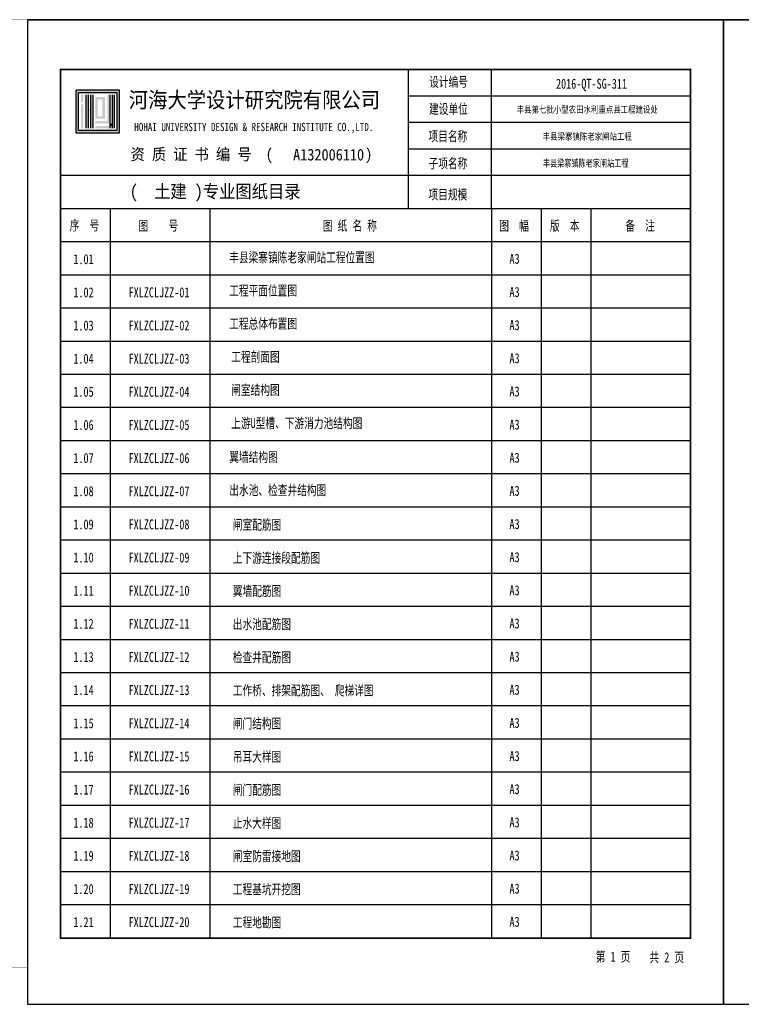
# Model space of a CAD drawing. Extents: x -13074 to 1448651, y 3648755 to 8081248.
# Tile 9 of 173: x 553745 to 554398, y 3857848 to 3858739. Entities that reach past the tile are written whole.
import ezdxf

# ---------------------------------------------------------------- set-up
doc = ezdxf.new("R2010")
doc.units = 0
doc.header["$PDMODE"] = 32
doc.header["$PDSIZE"] = 0.2
doc.layers.get('0').update_dxf_attribs({"linetype": 'CONTINUOUS'})
doc.layers.get('Defpoints').update_dxf_attribs({"linetype": 'CONTINUOUS'})
doc.layers.add('HOHAITK', color=7, linetype='CONTINUOUS')
doc.layers.add('文字', color=7, linetype='CONTINUOUS', lineweight=15)
doc.layers.add('新建路', color=7, linetype='CONTINUOUS', lineweight=40)
doc.styles.add('-仿宋_GB2312', font='FangSong_GB2312.ttf')
doc.styles.add('HOHAITK', font='simhei.ttf')
doc.styles.add('TK2st', font='txt', dxfattribs={"width": 0.8, "height": 2.5})
doc.dimstyles.new('zzzz STANDARD', dxfattribs={"dimtxt": 2.3, "dimasz": 1, "dimexe": 1.25, "dimexo": 1.5, "dimgap": 0.2, "dimtad": 1, "dimdec": 0, "dimlfac": 10, "dimzin": 0, "dimdsep": 46, "dimtxsty": '-仿宋_GB2312', "dimblk": 'ARCHTICK', "dimcen": 0.09, "dimadec": 0, "dimazin": 0, "dimtfac": 1, "dimtdec": 0, "dimtix": 1, "dimtmove": 2, "dimatfit": 3, "dimfxl": 1.7, "dimfxlon": 1, "dimtolj": 1, "dimtzin": 0, "dimlwd": 9, "dimlwe": 9, "dimarcsym": 0})

# ---------------------------------------------------------------- blocks, each defined once
blk = doc.blocks.new('_ARCHTICK')
at = {"color": 0, "linetype": 'ByBlock', "const_width": 0.15}
blk.add_lwpolyline([(-0.5, -0.5), (0.5, 0.5)], dxfattribs=at)
blk = doc.blocks.new('*D3543')
at = {"layer": 'Defpoints', "color": 0, "linetype": 'Continuous', "lineweight": 13}
for p in [(55006.35, 3858083.45), (560230.2, 3858086.45), (560235.61, 3858086.45)]:
    blk.add_point(p, dxfattribs=at)
at = {"layer": '新建路', "color": 0, "linetype": 'Continuous', "lineweight": 9}
for p, q in [((560233.91, 3858086.45), (560236.86, 3858086.45)), ((560233.91, 3858083.45), (560236.86, 3858083.45)), ((560235.61, 3858086.45), (560235.61, 3858087.45)), ((560235.61, 3858083.45), (560235.61, 3858086.45)), ((560235.61, 3858083.45), (560235.61, 3858082.45))]:
    blk.add_line(p, q, dxfattribs=at)
for p, rotation in [((560235.61, 3858086.45), 270), ((560235.61, 3858083.45), 90)]:
    blk.add_blockref('_ARCHTICK', p, dxfattribs=dict(at, rotation=rotation))
at = {"layer": '新建路', "color": 0, "linetype": 'Continuous', "lineweight": 13, "insert": (560234.21, 3858084.95), "char_height": 2.4, "attachment_point": 5, "rotation": 90, "style": '-仿宋_GB2312'}
blk.add_mtext('\\A1;15', dxfattribs=at)

msp = doc.modelspace()

# ---------------------------------------------------------------- hatches: boundary and pattern name
at = {"layer": 'HOHAITK', "ltscale": 1000}
h = msp.add_hatch(color=256, dxfattribs=at)
h.paths.add_polyline_path([(553834.281, 3858636.852, 0.4142136), (553834.609, 3858637.18), (553834.609, 3858675.523, 0.4142136), (553834.281, 3858675.852), (553795.938, 3858675.852, 0.4142136), (553795.609, 3858675.523), (553795.609, 3858637.18, 0.4142136), (553795.938, 3858636.852)])
h.paths.add_polyline_path([(553797.776, 3858639.018), (553797.776, 3858673.685), (553832.443, 3858673.685), (553832.443, 3858639.018)], flags=16)
at = {"layer": 'HOHAITK'}
h = msp.add_hatch(color=256, dxfattribs=at)
h.paths.add_polyline_path([(553802.109, 3858671.518), (553799.943, 3858671.518), (553799.943, 3858669.352), (553802.109, 3858669.352)])
h.paths.add_polyline_path([(553802.109, 3858669.352), (553799.943, 3858669.352), (553799.943, 3858667.185), (553802.109, 3858667.185)])
h.paths.add_polyline_path([(553802.109, 3858667.185), (553799.943, 3858667.185), (553799.943, 3858665.018), (553802.109, 3858665.018)])
h.paths.add_polyline_path([(553802.109, 3858662.852), (553799.943, 3858662.852), (553799.943, 3858660.685), (553802.109, 3858660.685)])
h.paths.add_polyline_path([(553802.109, 3858660.685), (553799.943, 3858660.685), (553799.943, 3858658.518), (553802.109, 3858658.518)])
h.paths.add_polyline_path([(553802.109, 3858658.518), (553799.943, 3858658.518), (553799.943, 3858656.352), (553802.109, 3858656.352)])
h.paths.add_polyline_path([(553802.109, 3858656.352), (553799.943, 3858656.352), (553799.943, 3858654.185), (553802.109, 3858654.185)])
h.paths.add_polyline_path([(553802.109, 3858654.185), (553799.943, 3858654.185), (553799.943, 3858652.018), (553802.109, 3858652.018)])
h.paths.add_polyline_path([(553802.109, 3858652.018), (553799.943, 3858652.018), (553799.943, 3858649.852), (553802.109, 3858649.852)])
h.paths.add_polyline_path([(553802.109, 3858649.852), (553799.943, 3858649.852), (553799.943, 3858647.685), (553802.109, 3858647.685)])
h.paths.add_polyline_path([(553802.109, 3858647.685), (553799.943, 3858647.685), (553799.943, 3858645.518), (553802.109, 3858645.518)])
h.paths.add_polyline_path([(553802.109, 3858645.518), (553799.943, 3858645.518), (553799.943, 3858643.352), (553802.109, 3858643.352)])
h.paths.add_polyline_path([(553802.109, 3858643.352), (553799.943, 3858643.352), (553799.943, 3858641.185), (553802.109, 3858641.185)])
h = msp.add_hatch(color=256, dxfattribs=at)
h.paths.add_polyline_path([(553806.443, 3858671.518), (553804.276, 3858671.518), (553804.276, 3858669.352), (553806.443, 3858669.352)])
h.paths.add_polyline_path([(553806.443, 3858669.352), (553804.276, 3858669.352), (553804.276, 3858667.185), (553806.443, 3858667.185)])
h.paths.add_polyline_path([(553806.443, 3858667.185), (553804.276, 3858667.185), (553804.276, 3858665.018), (553806.443, 3858665.018)])
h.paths.add_polyline_path([(553806.443, 3858665.018), (553804.276, 3858665.018), (553804.276, 3858662.852), (553806.443, 3858662.852)])
h.paths.add_polyline_path([(553806.443, 3858662.852), (553804.276, 3858662.852), (553804.276, 3858660.685), (553806.443, 3858660.685)])
h.paths.add_polyline_path([(553806.443, 3858660.685), (553804.276, 3858660.685), (553804.276, 3858658.518), (553806.443, 3858658.518)])
h.paths.add_polyline_path([(553806.443, 3858658.518), (553804.276, 3858658.518), (553804.276, 3858656.352), (553806.443, 3858656.352)])
h.paths.add_polyline_path([(553806.443, 3858656.352), (553804.276, 3858656.352), (553804.276, 3858654.185), (553806.443, 3858654.185)])
h.paths.add_polyline_path([(553806.443, 3858654.185), (553804.276, 3858654.185), (553804.276, 3858652.018), (553806.443, 3858652.018)])
h.paths.add_polyline_path([(553806.443, 3858652.018), (553804.276, 3858652.018), (553804.276, 3858649.852), (553806.443, 3858649.852)])
h.paths.add_polyline_path([(553806.443, 3858649.852), (553804.276, 3858649.852), (553804.276, 3858647.685), (553806.443, 3858647.685)])
h.paths.add_polyline_path([(553806.443, 3858647.685), (553804.276, 3858647.685), (553804.276, 3858645.518), (553806.443, 3858645.518)])
h.paths.add_polyline_path([(553806.443, 3858645.518), (553804.276, 3858645.518), (553804.276, 3858643.352), (553806.443, 3858643.352)])
h.paths.add_polyline_path([(553806.443, 3858643.352), (553804.276, 3858643.352), (553804.276, 3858641.185), (553806.443, 3858641.185)])
h = msp.add_hatch(color=256, dxfattribs=at)
h.paths.add_polyline_path([(553808.609, 3858658.518), (553806.443, 3858658.518), (553806.443, 3858656.352), (553808.609, 3858656.352)])
h.paths.add_polyline_path([(553810.776, 3858658.518), (553808.609, 3858658.518), (553808.609, 3858656.352), (553810.776, 3858656.352)])
h.paths.add_polyline_path([(553810.776, 3858660.685), (553808.609, 3858660.685), (553808.609, 3858658.518), (553810.776, 3858658.518)])
h.paths.add_polyline_path([(553810.776, 3858662.852), (553808.609, 3858662.852), (553808.609, 3858660.685), (553810.776, 3858660.685)])
h.paths.add_polyline_path([(553810.776, 3858665.018), (553808.609, 3858665.018), (553808.609, 3858662.852), (553810.776, 3858662.852)])
h.paths.add_polyline_path([(553810.776, 3858667.185), (553808.609, 3858667.185), (553808.609, 3858665.018), (553810.776, 3858665.018)])
h.paths.add_polyline_path([(553810.776, 3858669.352), (553808.609, 3858669.352), (553808.609, 3858667.185), (553810.776, 3858667.185)])
h.paths.add_polyline_path([(553810.776, 3858671.518), (553808.609, 3858671.518), (553808.609, 3858669.352), (553810.776, 3858669.352)])
h.paths.add_polyline_path([(553810.776, 3858656.352), (553808.609, 3858656.352), (553808.609, 3858654.185), (553810.776, 3858654.185)])
h.paths.add_polyline_path([(553810.776, 3858654.185), (553808.609, 3858654.185), (553808.609, 3858652.018), (553810.776, 3858652.018)])
h.paths.add_polyline_path([(553810.776, 3858652.018), (553808.609, 3858652.018), (553808.609, 3858649.852), (553810.776, 3858649.852)])
h.paths.add_polyline_path([(553810.776, 3858649.852), (553808.609, 3858649.852), (553808.609, 3858647.685), (553810.776, 3858647.685)])
h.paths.add_polyline_path([(553810.776, 3858647.685), (553808.609, 3858647.685), (553808.609, 3858645.518), (553810.776, 3858645.518)])
h.paths.add_polyline_path([(553810.776, 3858645.518), (553808.609, 3858645.518), (553808.609, 3858643.352), (553810.776, 3858643.352)])
h.paths.add_polyline_path([(553810.776, 3858643.352), (553808.609, 3858643.352), (553808.609, 3858641.185), (553810.776, 3858641.185)])
h = msp.add_hatch(color=256, dxfattribs=at)
h.paths.add_polyline_path([(553815.109, 3858647.685), (553812.943, 3858647.685), (553812.943, 3858645.518), (553815.109, 3858645.518)])
h.paths.add_polyline_path([(553817.276, 3858647.685), (553815.109, 3858647.685), (553815.109, 3858645.518), (553817.276, 3858645.518)])
h.paths.add_polyline_path([(553819.443, 3858647.685), (553817.276, 3858647.685), (553817.276, 3858645.518), (553819.443, 3858645.518)])
h.paths.add_polyline_path([(553821.609, 3858647.685), (553819.443, 3858647.685), (553819.443, 3858645.518), (553821.609, 3858645.518)])
h.paths.add_polyline_path([(553823.776, 3858647.685), (553821.609, 3858647.685), (553821.609, 3858645.518), (553823.776, 3858645.518)])
h.paths.add_polyline_path([(553825.943, 3858647.685), (553823.776, 3858647.685), (553823.776, 3858645.518), (553825.943, 3858645.518)])
h.paths.add_polyline_path([(553825.943, 3858649.852), (553823.776, 3858649.852), (553823.776, 3858647.685), (553825.943, 3858647.685)])
h.paths.add_polyline_path([(553825.943, 3858652.018), (553823.776, 3858652.018), (553823.776, 3858649.852), (553825.943, 3858649.852)])
h.paths.add_polyline_path([(553825.943, 3858654.185), (553823.776, 3858654.185), (553823.776, 3858652.018), (553825.943, 3858652.018)])
h.paths.add_polyline_path([(553825.943, 3858656.352), (553823.776, 3858656.352), (553823.776, 3858654.185), (553825.943, 3858654.185)])
h.paths.add_polyline_path([(553825.943, 3858658.518), (553823.776, 3858658.518), (553823.776, 3858656.352), (553825.943, 3858656.352)])
h.paths.add_polyline_path([(553825.943, 3858660.685), (553823.776, 3858660.685), (553823.776, 3858658.518), (553825.943, 3858658.518)])
h.paths.add_polyline_path([(553825.943, 3858662.852), (553823.776, 3858662.852), (553823.776, 3858660.685), (553825.943, 3858660.685)])
h.paths.add_polyline_path([(553825.943, 3858665.018), (553823.776, 3858665.018), (553823.776, 3858662.852), (553825.943, 3858662.852)])
h.paths.add_polyline_path([(553825.943, 3858667.185), (553823.776, 3858667.185), (553823.776, 3858665.018), (553825.943, 3858665.018)])
h.paths.add_polyline_path([(553825.943, 3858669.352), (553823.776, 3858669.352), (553823.776, 3858667.185), (553825.943, 3858667.185)])
h.paths.add_polyline_path([(553825.943, 3858671.518), (553823.776, 3858671.518), (553823.776, 3858669.352), (553825.943, 3858669.352)])
h.paths.add_polyline_path([(553815.109, 3858643.352), (553812.943, 3858643.352), (553812.943, 3858641.185), (553815.109, 3858641.185)])
h.paths.add_polyline_path([(553817.276, 3858643.352), (553815.109, 3858643.352), (553815.109, 3858641.185), (553817.276, 3858641.185)])
h.paths.add_polyline_path([(553819.443, 3858643.352), (553817.276, 3858643.352), (553817.276, 3858641.185), (553819.443, 3858641.185)])
h.paths.add_polyline_path([(553821.609, 3858643.352), (553819.443, 3858643.352), (553819.443, 3858641.185), (553821.609, 3858641.185)])
h.paths.add_polyline_path([(553823.776, 3858643.352), (553821.609, 3858643.352), (553821.609, 3858641.185), (553823.776, 3858641.185)])
h.paths.add_polyline_path([(553825.943, 3858643.352), (553823.776, 3858643.352), (553823.776, 3858641.185), (553825.943, 3858641.185)])
h.paths.add_polyline_path([(553828.109, 3858643.352), (553825.943, 3858643.352), (553825.943, 3858641.185), (553828.109, 3858641.185)])
h.paths.add_polyline_path([(553830.276, 3858643.352), (553828.109, 3858643.352), (553828.109, 3858641.185), (553830.276, 3858641.185)])
h.paths.add_polyline_path([(553830.276, 3858645.518), (553828.109, 3858645.518), (553828.109, 3858643.352), (553830.276, 3858643.352)])
h.paths.add_polyline_path([(553830.276, 3858647.685), (553828.109, 3858647.685), (553828.109, 3858645.518), (553830.276, 3858645.518)])
h.paths.add_polyline_path([(553830.276, 3858649.852), (553828.109, 3858649.852), (553828.109, 3858647.685), (553830.276, 3858647.685)])
h.paths.add_polyline_path([(553830.276, 3858652.018), (553828.109, 3858652.018), (553828.109, 3858649.852), (553830.276, 3858649.852)])
h.paths.add_polyline_path([(553830.276, 3858654.185), (553828.109, 3858654.185), (553828.109, 3858652.018), (553830.276, 3858652.018)])
h.paths.add_polyline_path([(553830.276, 3858656.352), (553828.109, 3858656.352), (553828.109, 3858654.185), (553830.276, 3858654.185)])
h.paths.add_polyline_path([(553830.276, 3858658.518), (553828.109, 3858658.518), (553828.109, 3858656.352), (553830.276, 3858656.352)])
h.paths.add_polyline_path([(553830.276, 3858660.685), (553828.109, 3858660.685), (553828.109, 3858658.518), (553830.276, 3858658.518)])
h.paths.add_polyline_path([(553830.276, 3858662.852), (553828.109, 3858662.852), (553828.109, 3858660.685), (553830.276, 3858660.685)])
h.paths.add_polyline_path([(553830.276, 3858665.018), (553828.109, 3858665.018), (553828.109, 3858662.852), (553830.276, 3858662.852)])
h.paths.add_polyline_path([(553830.276, 3858667.185), (553828.109, 3858667.185), (553828.109, 3858665.018), (553830.276, 3858665.018)])
h.paths.add_polyline_path([(553830.276, 3858669.352), (553828.109, 3858669.352), (553828.109, 3858667.185), (553830.276, 3858667.185)])
h.paths.add_polyline_path([(553830.276, 3858671.518), (553828.109, 3858671.518), (553828.109, 3858669.352), (553830.276, 3858669.352)])
h = msp.add_hatch(color=256, dxfattribs=at)
h.paths.add_polyline_path([(553815.109, 3858652.018), (553812.943, 3858652.018), (553812.943, 3858649.852), (553815.109, 3858649.852)])
h.paths.add_polyline_path([(553817.276, 3858652.018), (553815.109, 3858652.018), (553815.109, 3858649.852), (553817.276, 3858649.852)])
h.paths.add_polyline_path([(553819.443, 3858652.018), (553817.276, 3858652.018), (553817.276, 3858649.852), (553819.443, 3858649.852)])
h.paths.add_polyline_path([(553821.609, 3858652.018), (553819.443, 3858652.018), (553819.443, 3858649.852), (553821.609, 3858649.852)])
h.paths.add_polyline_path([(553821.609, 3858654.185), (553819.443, 3858654.185), (553819.443, 3858652.018), (553821.609, 3858652.018)])
h.paths.add_polyline_path([(553821.609, 3858656.352), (553819.443, 3858656.352), (553819.443, 3858654.185), (553821.609, 3858654.185)])
h.paths.add_polyline_path([(553821.609, 3858658.518), (553819.443, 3858658.518), (553819.443, 3858656.352), (553821.609, 3858656.352)])
h.paths.add_polyline_path([(553821.609, 3858660.685), (553819.443, 3858660.685), (553819.443, 3858658.518), (553821.609, 3858658.518)])
h.paths.add_polyline_path([(553821.609, 3858662.852), (553819.443, 3858662.852), (553819.443, 3858660.685), (553821.609, 3858660.685)])
h.paths.add_polyline_path([(553821.609, 3858665.018), (553819.443, 3858665.018), (553819.443, 3858662.852), (553821.609, 3858662.852)])
h.paths.add_polyline_path([(553821.609, 3858667.185), (553819.443, 3858667.185), (553819.443, 3858665.018), (553821.609, 3858665.018)])
h.paths.add_polyline_path([(553821.609, 3858669.352), (553819.443, 3858669.352), (553819.443, 3858667.185), (553821.609, 3858667.185)])
h.paths.add_polyline_path([(553819.443, 3858669.352), (553817.276, 3858669.352), (553817.276, 3858667.185), (553819.443, 3858667.185)])
h.paths.add_polyline_path([(553817.276, 3858669.352), (553815.109, 3858669.352), (553815.109, 3858667.185), (553817.276, 3858667.185)])
h.paths.add_polyline_path([(553815.109, 3858669.352), (553812.943, 3858669.352), (553812.943, 3858667.185), (553815.109, 3858667.185)])
h.paths.add_polyline_path([(553815.109, 3858667.185), (553812.943, 3858667.185), (553812.943, 3858665.018), (553815.109, 3858665.018)])
h.paths.add_polyline_path([(553815.109, 3858665.018), (553812.943, 3858665.018), (553812.943, 3858662.852), (553815.109, 3858662.852)])
h.paths.add_polyline_path([(553815.109, 3858662.852), (553812.943, 3858662.852), (553812.943, 3858660.685), (553815.109, 3858660.685)])
h.paths.add_polyline_path([(553815.109, 3858660.685), (553812.943, 3858660.685), (553812.943, 3858658.518), (553815.109, 3858658.518)])
h.paths.add_polyline_path([(553815.109, 3858658.518), (553812.943, 3858658.518), (553812.943, 3858656.352), (553815.109, 3858656.352)])
h.paths.add_polyline_path([(553815.109, 3858656.352), (553812.943, 3858656.352), (553812.943, 3858654.185), (553815.109, 3858654.185)])
h.paths.add_polyline_path([(553815.109, 3858654.185), (553812.943, 3858654.185), (553812.943, 3858652.018), (553815.109, 3858652.018)])
msp.add_hatch(color=256, dxfattribs=at).paths.add_polyline_path([(553828.109, 3858645.518), (553825.943, 3858645.518), (553825.943, 3858643.352), (553828.109, 3858643.352)])

# ---------------------------------------------------------------- linework, layer by layer
for p, q in [((553751.5, 3858739.303), (554381.5, 3858739.303)), ((553751.5, 3858739.303), (554381.5, 3858739.303)), ((553751.5, 3858739.303), (554381.5, 3858739.303)), ((554381.5, 3858739.303), (553751.5, 3858739.303)), ((553751.5, 3858739.303), (553751.5, 3857848.303)), ((554381.5, 3858739.303), (554381.5, 3857848.303)), ((554381.5, 3858739.303), (554381.5, 3857848.303)), ((554381.5, 3857848.303), (554381.5, 3858739.303)), ((554381.5, 3857848.303), (554381.5, 3858739.303)), ((554381.5, 3857848.303), (554381.5, 3858739.303)), ((554381.5, 3857848.303), (554381.5, 3858739.303)), ((554381.5, 3857848.303), (554381.5, 3858739.303)), ((554381.5, 3858739.303), (554381.5, 3857848.303)), ((554381.5, 3857848.303), (554381.5, 3858739.303)), ((554381.5, 3857848.303), (554381.5, 3858739.303)), ((554381.5, 3857848.303), (554381.5, 3858739.303)), ((554381.5, 3857848.303), (554381.5, 3858739.303)), ((554381.5, 3857848.303), (554381.5, 3858739.303)), ((554381.5, 3858739.303), (554381.5, 3857848.303)), ((554381.5, 3858739.303), (555011.5, 3858739.303)), ((554381.5, 3858739.303), (555011.5, 3858739.303)), ((554381.5, 3858739.303), (555011.5, 3858739.303)), ((555011.5, 3858739.303), (554381.5, 3858739.303)), ((554381.5, 3858739.303), (554381.5, 3857848.303)), ((554096.496, 3858568.303), (554096.496, 3858694.303)), ((554171.496, 3858568.303), (554171.496, 3858694.303)), ((553804.276, 3858671.518), (553804.276, 3858641.185)), ((553806.443, 3858671.518), (553806.443, 3858641.185)), ((553808.609, 3858671.518), (553808.609, 3858641.185)), ((553810.776, 3858671.518), (553810.776, 3858641.185)), ((553825.943, 3858671.518), (553825.943, 3858641.185)), ((553828.109, 3858671.518), (553828.109, 3858641.185)), ((553830.276, 3858641.185), (553830.276, 3858671.518)), ((554351.5, 3858670.303), (554096.496, 3858670.303)), ((554351.5, 3858646.303), (554096.496, 3858646.303)), ((554351.5, 3858622.303), (554096.496, 3858622.303)), ((554351.5, 3858598.303), (553781.5, 3858598.303)), ((554351.5, 3858598.303), (554096.496, 3858598.303)), ((554351.5, 3858568.303), (553781.5, 3858568.303)), ((553826.5, 3858568.303), (553826.5, 3857908.303)), ((553916.5, 3858568.303), (553916.5, 3857908.303)), ((554171.5, 3858568.303), (554171.5, 3857908.303)), ((554216.5, 3858568.303), (554216.5, 3857908.303)), ((554261.5, 3858568.303), (554261.5, 3857908.303)), ((554351.5, 3858538.303), (553781.5, 3858538.303)), ((554351.5, 3858508.303), (553781.5, 3858508.303)), ((554351.5, 3858478.303), (553781.5, 3858478.303)), ((554351.5, 3858448.303), (553781.5, 3858448.303)), ((554351.5, 3858418.303), (553781.5, 3858418.303)), ((554351.5, 3858388.303), (553781.5, 3858388.303)), ((554351.5, 3858358.303), (553781.5, 3858358.303)), ((554351.5, 3858328.303), (553781.5, 3858328.303)), ((554351.5, 3858298.303), (553781.5, 3858298.303)), ((554351.5, 3858268.303), (553781.5, 3858268.303)), ((554351.5, 3858238.303), (553781.5, 3858238.303)), ((554351.5, 3858208.303), (553781.5, 3858208.303)), ((554351.5, 3858178.303), (553781.5, 3858178.303)), ((554351.5, 3858148.303), (553781.5, 3858148.303)), ((554351.5, 3858118.303), (553781.5, 3858118.303)), ((554351.5, 3858088.303), (553781.5, 3858088.303)), ((554351.5, 3858058.303), (553781.5, 3858058.303)), ((554351.5, 3858028.303), (553781.5, 3858028.303)), ((554351.5, 3857998.303), (553781.5, 3857998.303)), ((554351.5, 3857968.303), (553781.5, 3857968.303)), ((554351.5, 3857938.303), (553781.5, 3857938.303)), ((554351.5, 3857908.303), (553781.5, 3857908.303)), ((553751.5, 3857848.303), (554381.5, 3857848.303)), ((554381.5, 3857848.303), (555011.5, 3857848.303))]:
    msp.add_line(p, q, dxfattribs=at)
at = {"layer": 'HOHAITK', "const_width": 1.5}
msp.add_lwpolyline([(554351.5, 3858694.303), (554351.5, 3857908.303), (553781.5, 3857908.303), (553781.5, 3858694.303)], close=True, dxfattribs=at)
at = {"layer": 'HOHAITK'}
for points in [[(553795.938, 3858675.852), (553834.281, 3858675.852, -0.4142136), (553834.609, 3858675.523), (553834.609, 3858637.18, -0.4142136), (553834.281, 3858636.852), (553795.938, 3858636.852, -0.4142136), (553795.609, 3858637.18), (553795.609, 3858675.523, -0.4142136)], [(553798.104, 3858673.685), (553832.114, 3858673.685, -0.4142136), (553832.443, 3858673.357), (553832.443, 3858639.347, -0.4142136), (553832.114, 3858639.018), (553798.104, 3858639.018, -0.4142136), (553797.776, 3858639.347), (553797.776, 3858673.357, -0.4142136)]]:
    msp.add_lwpolyline(points, format="xyb", close=True, dxfattribs=at)
at = {"layer": '文字', "const_width": 0.27}
msp.add_lwpolyline([(552536.5, 3858739.303), (552536.5, 3857881.303), (553751.5, 3857881.303), (553751.5, 3858739.303)], close=True, dxfattribs=at)

# ---------------------------------------------------------------- texts
at = {"layer": 'HOHAITK'}
for s, height, style, width, p in [('设计编号', 9, 'TK2st', 0.75, (554115.039, 3858678.735)), ('2016-QT-SG-311', 9, 'TK2st', 0.75, (554229.815, 3858676.963)), ('河海大学设计研究院有限公司', 14.25, 'HOHAITK', 0.9, (553843.21, 3858659.731)), ('建设单位', 9, 'TK2st', 0.75, (554114.943, 3858654.176)), ('HOHAI UNIVERSITY DESIGN & RESEARCH INSTITUTE CO.,LTD.', 7.5, 'HOHAITK', 0.8, (553848.216, 3858638.57)), ('项目名称', 9, 'TK2st', 0.75, (554114.457, 3858629.456)), ('资 质 证 书 编 号  (             )  ', 10.5, 'HOHAITK', 0.9, (553844.817, 3858612.349)), ('A132006110', 10.5, 'HOHAITK', 0.9, (553991.933, 3858612.042)), ('子项名称', 9, 'TK2st', 0.75, (554114.457, 3858604.904)), ('(  土建 )专业图纸目录', 12, 'HOHAITK', 0.9, (553844.101, 3858578.024)), ('项目规模', 9, 'TK2st', 0.75, (554114.457, 3858576.725)), ('序  号', 9, 'TK2st', 0.75, (553789.759, 3858548.725)), ('图    号', 9, 'TK2st', 0.75, (553852.108, 3858548.501)), ('图 纸 名 称', 9, 'TK2st', 0.75, (554018.915, 3858548.501)), ('图  幅', 9, 'TK2st', 0.75, (554178.527, 3858548.501)), ('版  本', 9, 'TK2st', 0.75, (554224.354, 3858548.501)), ('备  注', 9, 'TK2st', 0.75, (554292.521, 3858548.501)), ('1.01', 9, 'TK2st', 0.75, (553793.079, 3858518.179)), (' 丰县梁寨镇陈老家闸站工程位置图', 9, 'TK2st', 0.75, (553929.474, 3858519.825)), ('  A3', 9, 'TK2st', 0.75, (554178.531, 3858518.501)), (' 工程平面位置图', 9, 'TK2st', 0.75, (553929.474, 3858489.76)), ('1.02', 9, 'TK2st', 0.75, (553793.079, 3858488.179)), ('FXLZCLJZZ-01', 9, 'TK2st', 0.75, (553843.045, 3858488.179)), ('  A3', 9, 'TK2st', 0.75, (554178.531, 3858488.501)), ('1.03', 9, 'TK2st', 0.75, (553793.079, 3858458.179)), ('FXLZCLJZZ-02', 9, 'TK2st', 0.75, (553843.045, 3858458.179)), (' 工程总体布置图', 9, 'TK2st', 0.75, (553929.474, 3858459.825)), ('  A3', 9, 'TK2st', 0.75, (554178.531, 3858458.501)), ('1.04', 9, 'TK2st', 0.75, (553793.079, 3858428.179)), ('FXLZCLJZZ-03', 9, 'TK2st', 0.75, (553843.045, 3858428.179)), ('工程剖面图', 9, 'TK2st', 0.75, (553935.924, 3858429.825)), ('  A3', 9, 'TK2st', 0.75, (554178.531, 3858428.501)), ('闸室结构图', 9, 'TK2st', 0.75, (553935.924, 3858399.825)), ('1.05', 9, 'TK2st', 0.75, (553793.079, 3858398.179)), ('FXLZCLJZZ-04', 9, 'TK2st', 0.75, (553843.045, 3858398.179)), ('  A3', 9, 'TK2st', 0.75, (554178.531, 3858398.501)), ('1.06', 9, 'TK2st', 0.75, (553793.079, 3858368.179)), ('FXLZCLJZZ-05', 9, 'TK2st', 0.75, (553843.045, 3858368.179)), ('上游U型槽、下游消力池结构图', 9, 'TK2st', 0.75, (553935.924, 3858369.825)), ('  A3', 9, 'TK2st', 0.75, (554178.531, 3858368.501)), ('1.07', 9, 'TK2st', 0.75, (553793.079, 3858338.179)), ('FXLZCLJZZ-06', 9, 'TK2st', 0.75, (553843.045, 3858338.179)), ('翼墙结构图', 9, 'TK2st', 0.75, (553934.183, 3858339.138)), ('  A3', 9, 'TK2st', 0.75, (554178.531, 3858338.501)), ('1.08', 9, 'TK2st', 0.75, (553793.079, 3858308.179)), ('FXLZCLJZZ-07', 9, 'TK2st', 0.75, (553843.045, 3858308.179)), ('出水池、检查井结构图 ', 9, 'TK2st', 0.75, (553934.183, 3858309.138)), ('  A3', 9, 'TK2st', 0.75, (554178.531, 3858308.501)), ('1.09', 9, 'TK2st', 0.75, (553793.079, 3858278.179)), ('FXLZCLJZZ-08', 9, 'TK2st', 0.75, (553843.045, 3858278.179)), ('闸室配筋图', 9, 'TK2st', 0.75, (553937.363, 3858277.886)), ('  A3', 9, 'TK2st', 0.75, (554178.531, 3858278.501)), ('上下游连接段配筋图', 9, 'TK2st', 0.75, (553937.363, 3858247.886)), ('1.10', 9, 'TK2st', 0.75, (553793.079, 3858248.179)), ('FXLZCLJZZ-09', 9, 'TK2st', 0.75, (553843.045, 3858248.179)), ('  A3', 9, 'TK2st', 0.75, (554178.531, 3858248.501)), ('1.11', 9, 'TK2st', 0.75, (553793.079, 3858218.179)), ('FXLZCLJZZ-10', 9, 'TK2st', 0.75, (553843.045, 3858218.179)), ('翼墙配筋图', 9, 'TK2st', 0.75, (553937.363, 3858217.886)), ('  A3', 9, 'TK2st', 0.75, (554178.531, 3858218.501)), ('1.12', 9, 'TK2st', 0.75, (553793.079, 3858188.179)), ('FXLZCLJZZ-11', 9, 'TK2st', 0.75, (553843.045, 3858188.179)), ('出水池配筋图', 9, 'TK2st', 0.75, (553937.363, 3858187.886)), ('  A3', 9, 'TK2st', 0.75, (554178.531, 3858188.501)), ('1.13', 9, 'TK2st', 0.75, (553793.079, 3858158.179)), ('FXLZCLJZZ-12', 9, 'TK2st', 0.75, (553843.045, 3858158.179)), ('检查井配筋图', 9, 'TK2st', 0.75, (553937.363, 3858157.886)), ('  A3', 9, 'TK2st', 0.75, (554178.531, 3858158.501)), ('1.14', 9, 'TK2st', 0.75, (553793.079, 3858128.179)), ('FXLZCLJZZ-13', 9, 'TK2st', 0.75, (553843.045, 3858128.179)), ('工作桥、排架配筋图、 爬梯详图 ', 9, 'TK2st', 0.75, (553937.363, 3858127.886)), ('  A3', 9, 'TK2st', 0.75, (554178.531, 3858128.501)), ('1.15', 9, 'TK2st', 0.75, (553793.079, 3858098.179)), ('FXLZCLJZZ-14', 9, 'TK2st', 0.75, (553843.045, 3858098.179)), ('闸门结构图', 9, 'TK2st', 0.75, (553937.363, 3858097.886)), ('  A3', 9, 'TK2st', 0.75, (554178.531, 3858098.501)), ('1.16', 9, 'TK2st', 0.75, (553793.079, 3858068.179)), ('FXLZCLJZZ-15', 9, 'TK2st', 0.75, (553843.045, 3858068.179)), ('吊耳大样图', 9, 'TK2st', 0.75, (553937.363, 3858067.886)), ('  A3', 9, 'TK2st', 0.75, (554178.531, 3858068.501)), ('1.17', 9, 'TK2st', 0.75, (553793.079, 3858038.179)), ('FXLZCLJZZ-16', 9, 'TK2st', 0.75, (553843.045, 3858038.179)), ('闸门配筋图', 9, 'TK2st', 0.75, (553937.363, 3858037.886)), ('  A3', 9, 'TK2st', 0.75, (554178.531, 3858038.501)), ('止水大样图', 9, 'TK2st', 0.75, (553937.363, 3858007.886)), ('  A3', 9, 'TK2st', 0.75, (554178.531, 3858008.501)), ('1.18', 9, 'TK2st', 0.75, (553793.079, 3858008.179)), ('FXLZCLJZZ-17', 9, 'TK2st', 0.75, (553843.045, 3858008.179)), ('1.19', 9, 'TK2st', 0.75, (553793.079, 3857978.179)), ('FXLZCLJZZ-18', 9, 'TK2st', 0.75, (553843.045, 3857978.179)), ('闸室防雷接地图 ', 9, 'TK2st', 0.75, (553937.363, 3857977.886)), ('  A3', 9, 'TK2st', 0.75, (554178.531, 3857978.501)), ('1.20', 9, 'TK2st', 0.75, (553793.079, 3857948.179)), ('FXLZCLJZZ-19', 9, 'TK2st', 0.75, (553843.045, 3857948.179)), ('工程基坑开挖图', 9, 'TK2st', 0.75, (553937.363, 3857947.886)), ('  A3', 9, 'TK2st', 0.75, (554178.531, 3857948.501)), ('1.21', 9, 'TK2st', 0.75, (553793.079, 3857918.179)), ('FXLZCLJZZ-20', 9, 'TK2st', 0.75, (553843.045, 3857918.179)), ('工程地勘图 ', 9, 'TK2st', 0.75, (553937.363, 3857917.886)), ('  A3', 9, 'TK2st', 0.75, (554178.531, 3857918.501)), ('第 1 页', 9, 'TK2st', 0.75, (554265.79, 3857886.905)), ('共 2 页', 9, 'TK2st', 0.75, (554314.45, 3857886.377))]:
    msp.add_text(s, height=height, dxfattribs=dict(at, style=style, width=width)).set_placement(p)
at = {"layer": 'HOHAITK', "char_height": 6, "width": 433.926, "attachment_point": 5, "style": 'TK2st'}
for s, insert in [('丰县第七批小型农田水利重点县工程建设处{\\W0.72;\\C7;            }', (554258.151, 3858657.771)), ('丰县梁寨镇陈老家闸站工程{\\W0.72;\\P\\C7;            }', (554258.151, 3858628.372)), ('{\\fFangSong_GB2312|b0|i0|c134|p49;\\H1.083x;\\W0.71;\\C7;丰县梁寨镇陈老家闸站工程}', (554256.701, 3858609.178))]:
    msp.add_mtext(s, dxfattribs=dict(at, insert=insert))

# ---------------------------------------------------------------- dimensions: what is measured, and where the dimension line sits
at = {"layer": '新建路', "color": 3, "linetype": 'Continuous', "lineweight": 13}
dim = msp.add_linear_dim(base=(560235.612, 3858086.452), p1=(55006.347, 3858083.452), p2=(560230.198, 3858086.452), angle=90, dimstyle='zzzz STANDARD', override={"dimtxt": 2.4, "dimexo": 2, "dimlfac": 5}, dxfattribs=at)
dim.commit()
dim.dimension.update_dxf_attribs({"geometry": '*D3543', "text_midpoint": (560234.212, 3858084.952)})

doc.saveas('drawing.dxf')
